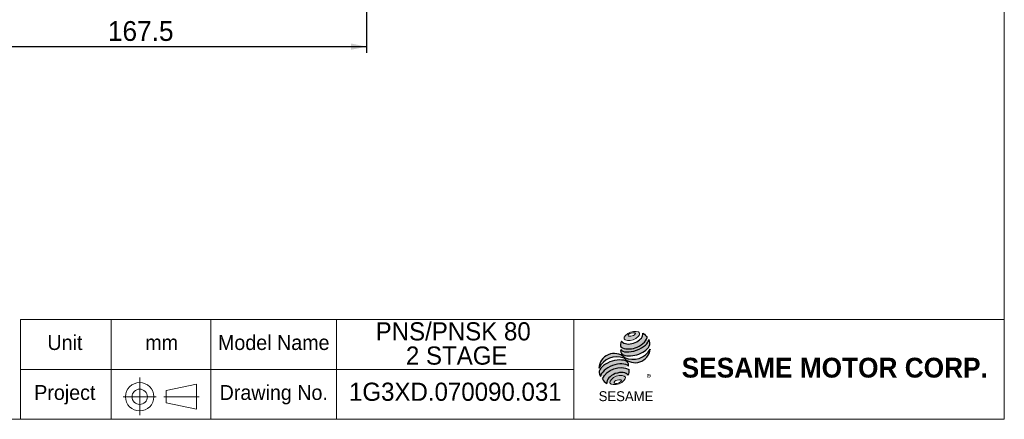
# Model space of a CAD drawing. Header units: millimetres. Extents: x 0 to 603, y 0 to 420.
# Tile 2 of 4: x 271 to 603, y 21 to 155. Entities that reach past the tile are written whole.
import ezdxf

# ---------------------------------------------------------------- set-up
doc = ezdxf.new("R2010")
doc.units = ezdxf.units.MM
doc.header["$LTSCALE"] = 2.1
doc.linetypes.add('CENTERX2', pattern=[20.319999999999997, 12.7, -2.54, 2.54, -2.54])
doc.layers.add('外框線', color=7, linetype='Continuous', lineweight=30)
doc.layers.add('標駐', color=51, linetype='Continuous')
doc.layers.add('註解框', color=7, linetype='Continuous')
doc.styles.add('SLDTEXTSTYLE0', font='ARIAL.TTF', dxfattribs={"width": 0.948})
doc.styles.add('SLDTEXTSTYLE1', font='MINGLIU.TTC')
doc.styles.add('SLDTEXTSTYLE3', font='ARIALBD.TTF', dxfattribs={"width": 0.948})
doc.dimstyles.new('SLDDIMSTYLE1', dxfattribs={"dimtxt": 6.4721630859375, "dimasz": 5.25, "dimexe": 0, "dimexo": 0.0625, "dimgap": 1.618040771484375, "dimtad": 1, "dimdec": 4, "dimrnd": 1e-09, "dimzin": 12, "dimdsep": 46, "dimtxsty": 'SLDTEXTSTYLE0', "dimsah": 1, "dimcen": 0.09, "dimadec": 0, "dimazin": 0, "dimtfac": 1, "dimtdec": 4, "dimtofl": 0, "dimtmove": 0, "dimatfit": 3, "dimfxl": 0, "dimtolj": 1, "dimtzin": 12, "dimarcsym": 0})

# ---------------------------------------------------------------- blocks, each defined once
blk = doc.blocks.new('圖塊29_1_1')
at = {"linetype": 'Continuous'}
h = blk.add_hatch(color=1, dxfattribs=at)
edge = h.paths.add_edge_path(flags=0)
edge.add_spline(control_points=[(10.70704596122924, 23.80207364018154), (9.395897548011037, 23.31992907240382), (7.239872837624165, 21.08765521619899), (11.87272625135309, 20.63211183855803), (15.10676331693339, 23.98052262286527), (12.01819437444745, 24.28421820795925), (10.70704596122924, 23.80207364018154)], knot_values=[0, 0, 0, 0, 0.25, 0.5, 0.75, 1, 1, 1, 1], weights=[1, 1, 1, 1, 1, 1, 1], degree=3, periodic=0)
edge = h.paths.add_edge_path(flags=0)
edge.add_spline(control_points=[(10.98036632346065, 23.53805487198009), (11.59779618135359, 23.73131957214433), (12.98898907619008, 23.61840560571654), (11.37119927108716, 22.28944645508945), (9.284409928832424, 22.45881740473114), (10.3629364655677, 23.34479017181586), (10.98036632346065, 23.53805487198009)], knot_values=[0, 0, 0, 0, 0.2500000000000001, 0.5000000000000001, 0.75, 1, 1, 1, 1], weights=[1, 1, 1, 1, 1, 1, 1], degree=3, periodic=0)
h = blk.add_hatch(color=1, dxfattribs=at)
edge = h.paths.add_edge_path(flags=0)
edge.add_spline(control_points=[(7.69709929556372, 20.80465346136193), (7.366642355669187, 20.08122792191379), (7.335278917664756, 19.34136306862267), (7.428168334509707, 18.85284715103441)], knot_values=[0, 0, 0, 0, 0.4884105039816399, 0.4884105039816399, 0.4884105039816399, 0.4884105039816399], weights=[1, 1, 1, 1], degree=3, periodic=0)
edge.add_spline(control_points=[(7.428168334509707, 18.85284715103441), (8.92369534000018, 18.0125885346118), (11.82487044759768, 18.01731456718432), (14.84670066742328, 19.73379367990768), (16.15107113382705, 21.23665001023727), (16.3445323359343, 21.97750573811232)], knot_values=[0, 0, 0, 0, 0.4091170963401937, 0.6548043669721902, 0.8514887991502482, 0.8514887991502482, 0.8514887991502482, 0.8514887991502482], weights=[1, 1, 1, 1, 1, 1], degree=3, periodic=0)
edge.add_spline(control_points=[(16.3445323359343, 21.97750573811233), (16.12643473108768, 22.46455776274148), (15.67552344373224, 23.05100105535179), (14.93869487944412, 23.50171841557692)], knot_values=[0, 0, 0, 0, 0.4590419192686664, 0.4590419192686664, 0.4590419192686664, 0.4590419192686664], weights=[1, 1, 1, 1], degree=3, periodic=0)
edge.add_spline(control_points=[(14.93869487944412, 23.50171841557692), (14.96229618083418, 23.19637850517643), (14.8119267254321, 22.29500505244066), (13.68557262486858, 20.97868168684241), (11.26214965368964, 19.68983621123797), (8.619803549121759, 19.64733862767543), (7.69709929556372, 20.80465346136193)], knot_values=[0, 0, 0, 0, 0.08132341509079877, 0.2279594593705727, 0.4332489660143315, 0.8030080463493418, 0.8030080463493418, 0.8030080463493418, 0.8030080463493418], weights=[1, 1, 1, 1, 1, 1, 1], degree=3, periodic=0)
h = blk.add_hatch(color=1, dxfattribs=at)
edge = h.paths.add_edge_path(flags=0)
edge.add_arc((9.068754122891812, 17.62461134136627), 1.671650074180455, 168.3621772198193, 229.4245234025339)
edge.add_ellipse((12.20012278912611, 19.04710752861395), major_axis=(5.111533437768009, 1.667107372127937), ratio=0.5371428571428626, start_angle=205.6784380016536, end_angle=329.3896542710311)
edge.add_arc((14.83838645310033, 20.06384546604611), 2.423897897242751, 336.1521426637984, 392.8409252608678)
edge.add_ellipse((12.07830279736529, 19.90907119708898), major_axis=(4.733836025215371, 1.770039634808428), ratio=0.4437390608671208, start_angle=185.0255637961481, end_angle=352.2171353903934, ccw=False)
h = blk.add_hatch(color=1, dxfattribs=at)
edge = h.paths.add_edge_path(flags=0)
edge.add_arc((11.55906821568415, 21.40227632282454), 6.707582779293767, 244.9498890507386, 330.52495169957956, ccw=False)
edge.add_arc((5.2724927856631, 11.48317504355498), 5.161672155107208, 48.10924540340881, 177.9500526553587)
edge.add_arc((6.199793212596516, 8.847120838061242), 6.707582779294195, 69.43291289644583, 155.1324078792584, ccw=False)
edge.add_arc((12.27266940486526, 18.70916381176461), 5.161672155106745, 223.9443619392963, 353.2429906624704)
h = blk.add_hatch(color=1, dxfattribs=at)
edge = h.paths.add_edge_path(flags=0)
edge.add_ellipse((5.590050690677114, 9.990892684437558), major_axis=(4.882641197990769, 1.85434727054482), ratio=0.5235294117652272, start_angle=14.095136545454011, end_angle=164.8078450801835, ccw=False)
edge.add_arc((8.23046737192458, 12.68870812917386), 1.879291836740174, 351.5308011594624, 401.4061622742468)
edge.add_ellipse((5.418636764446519, 11.31012030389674), major_axis=(5.175823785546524, 1.518730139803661), ratio=0.534461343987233, start_angle=27.40472928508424, end_angle=171.7282428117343)
edge.add_arc((5.569700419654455, 11.25739882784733), 5.491571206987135, 191.0466409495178, 205.75451162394)
h = blk.add_hatch(color=1, dxfattribs=at)
edge = h.paths.add_edge_path(flags=0)
edge.add_spline(control_points=[(10.23179076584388, 11.24640887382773), (7.156882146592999, 12.96042230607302), (2.701176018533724, 11.33834725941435), (1.315426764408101, 8.121750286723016)], knot_values=[0, 0, 0, 0, 1, 1, 1, 1], weights=[1, 1, 1, 1], degree=3, periodic=0)
edge.add_arc((4.590222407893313, 9.73177520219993), 3.649173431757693, 206.1806388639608, 239.0996167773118)
edge.add_ellipse((6.449291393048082, 7.658160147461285), major_axis=(3.656456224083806, 1.361813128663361), ratio=0.6035256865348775, start_angle=7.596570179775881, end_angle=172.3905265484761, ccw=False)
edge.add_arc((6.696194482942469, 10.73934367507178), 3.571772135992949, 336.231156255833, 368.1615451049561)
h = blk.add_hatch(color=1, dxfattribs=at)
edge = h.paths.add_edge_path(flags=0)
edge.add_spline(control_points=[(5.950866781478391, 8.9863150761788), (7.262015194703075, 9.468459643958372), (10.35058413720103, 9.164764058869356), (7.116547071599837, 5.816353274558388), (2.483693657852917, 6.271896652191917), (4.639718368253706, 8.504170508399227), (5.950866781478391, 8.9863150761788)], knot_values=[0, 0, 0, 0, 0.25, 0.5, 0.7500000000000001, 1, 1, 1, 1], weights=[1, 1, 1, 1, 1, 1, 1], degree=3, periodic=0)
edge = h.paths.add_edge_path(flags=0)
edge.add_spline(control_points=[(6.293703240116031, 7.725138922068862), (5.676273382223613, 7.531874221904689), (4.601467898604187, 6.634013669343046), (6.693838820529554, 6.446811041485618), (8.306047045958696, 7.793601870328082), (6.911133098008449, 7.918403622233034), (6.293703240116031, 7.725138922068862)], knot_values=[0, 0, 0, 0, 0.2500000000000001, 0.5, 0.75, 1, 1, 1, 1], weights=[1, 1, 1, 1, 1, 1, 1], degree=3, periodic=0)
at = {"color": 1, "linetype": 'Continuous', "lineweight": 0}
for points in [[(10.70704596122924, 23.80207364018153), (12.01819437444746, 24.28421820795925), (15.10676331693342, 23.98052262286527), (11.87272625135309, 20.63211183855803), (7.239872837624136, 21.08765521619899), (9.395897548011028, 23.31992907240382), (10.70704596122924, 23.80207364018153)], [(10.98036632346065, 23.53805487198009), (11.5977961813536, 23.73131957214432), (12.98898907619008, 23.61840560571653), (11.37119927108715, 22.28944645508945), (9.284409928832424, 22.45881740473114), (10.36293646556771, 23.34479017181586), (10.98036632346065, 23.53805487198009)], [(5.950866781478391, 8.9863150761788), (7.262015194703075, 9.468459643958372), (10.35058413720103, 9.164764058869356), (7.116547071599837, 5.816353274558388), (2.483693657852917, 6.271896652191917), (4.639718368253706, 8.504170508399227), (5.950866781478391, 8.9863150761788)], [(6.293703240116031, 7.725138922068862), (6.911133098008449, 7.918403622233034), (8.306047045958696, 7.793601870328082), (6.693838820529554, 6.446811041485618), (4.601467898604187, 6.634013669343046), (5.676273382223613, 7.531874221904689), (6.293703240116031, 7.725138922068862)]]:
    blk.add_open_spline(points, degree=3, dxfattribs=at)
at = {"layer": '標駐', "color": 1}
for p, q in [((17.39141647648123, 18.04486880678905), (17.32992678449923, 17.98337911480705)), ((2.673114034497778, 6.636152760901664), (2.711190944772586, 6.674229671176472))]:
    blk.add_line(p, q, dxfattribs=at)
for centre, radius, start, end in [((14.83838645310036, 20.0638454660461), 2.423897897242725, 336.1521426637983, 32.95375475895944), ((5.2724927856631, 11.48317504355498), 5.161672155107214, 48.10924540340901, 177.9500526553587), ((9.068754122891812, 17.62461134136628), 1.671650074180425, 167.9158934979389, 229.424523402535), ((12.27266940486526, 18.70916381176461), 5.161672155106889, 223.9443619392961, 353.2429906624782), ((11.55906821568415, 21.40227632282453), 6.707582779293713, 244.9498890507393, 330.5249516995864), ((6.199793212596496, 8.847120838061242), 6.707582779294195, 69.43291289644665, 155.1324078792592), ((8.230467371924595, 12.68870812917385), 1.879291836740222, 351.5308011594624, 41.40616227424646), ((5.569700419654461, 11.25739882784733), 5.491571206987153, 191.0466409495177, 205.7545116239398), ((6.696194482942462, 10.73934367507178), 3.571772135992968, 336.2311562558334, 8.161545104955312), ((4.590222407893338, 9.731775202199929), 3.649173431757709, 206.1806388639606, 239.0996167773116)]:
    blk.add_arc(centre, radius, start, end, dxfattribs=at)
for centre, major_axis, ratio, start_param, end_param in [((12.07830279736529, 19.90907119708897), (4.73383602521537, 1.770039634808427), 0.4437390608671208, 3.229063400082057, 6.147574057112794), ((12.20012278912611, 19.04710752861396), (5.111533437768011, 1.667107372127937), 0.5371428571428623, 3.589765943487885, 5.748933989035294), ((5.418636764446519, 11.31012030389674), (5.175823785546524, 1.51873013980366), 0.534461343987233, 0.4783027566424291, 2.997223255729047), ((5.590050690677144, 9.990892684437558), (4.88264119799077, 1.854347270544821), 0.5235294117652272, 0.246006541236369, 2.876439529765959), ((6.449291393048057, 7.658160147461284), (3.656456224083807, 1.361813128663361), 0.6035256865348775, 0.1325851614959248, 3.008782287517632)]:
    blk.add_ellipse(centre, major_axis=major_axis, ratio=ratio, start_param=start_param, end_param=end_param, dxfattribs=at)
for points, knots in [([(7.69709929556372, 20.80465346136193), (8.619803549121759, 19.64733862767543), (11.26214965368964, 19.68983621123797), (13.68557262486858, 20.97868168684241), (14.8119267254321, 22.29500505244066), (14.96229618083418, 23.19637850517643), (14.93869487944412, 23.50171841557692)], [0, 0, 0, 0, 0.3697590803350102, 0.575048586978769, 0.721684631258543, 0.8030080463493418, 0.8030080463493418, 0.8030080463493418, 0.8030080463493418]), ([(7.428168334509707, 18.85284715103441), (8.92369534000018, 18.0125885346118), (11.82487044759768, 18.01731456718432), (14.84670066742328, 19.73379367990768), (16.15107113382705, 21.23665001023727), (16.3445323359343, 21.97750573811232)], [0, 0, 0, 0, 0.4091170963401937, 0.6548043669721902, 0.8514887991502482, 0.8514887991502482, 0.8514887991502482, 0.8514887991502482])]:
    blk.add_open_spline(points, degree=3, knots=knots, dxfattribs=at)
for points in [[(14.93869487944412, 23.50171841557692), (15.67552344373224, 23.05100105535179), (16.12643473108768, 22.46455776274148), (16.3445323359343, 21.97750573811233)], [(7.69709929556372, 20.80465346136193), (7.366642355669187, 20.08122792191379), (7.335278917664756, 19.34136306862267), (7.428168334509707, 18.85284715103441)], [(1.315426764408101, 8.121750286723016), (2.701176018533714, 11.33834725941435), (7.156882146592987, 12.96042230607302), (10.23179076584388, 11.24640887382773)]]:
    blk.add_open_spline(points, degree=3, dxfattribs=at)
at = {"layer": '標駐', "color": 1, "attachment_point": 1}
for s, insert, char_height, style in [('®', (16.16775041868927, 9.609864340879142), 2.2225, 'SLDTEXTSTYLE1'), ('SESAME', (0.0231548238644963, 3.947805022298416), 3.333749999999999, 'SLDTEXTSTYLE0')]:
    blk.add_mtext(s, dxfattribs=dict(at, insert=insert, char_height=char_height, style=style))
blk = doc.blocks.new('SW_NOTE_1')
at = {"color": 0, "linetype": 'Continuous', "lineweight": 0, "char_height": 6.111874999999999, "attachment_point": 1, "style": 'SLDTEXTSTYLE0'}
for s, insert in [('PNS/PNSK 80 ', (0, 7.878620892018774)), ('2 STAGE', (10.1864573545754, -0.2705456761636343))]:
    blk.add_mtext(s, dxfattribs=dict(at, insert=insert))
blk = doc.blocks.new('*D31')
at = {"layer": '註解框', "color": 7}
for p, q in [((220.6336715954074, 238.4310043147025), (220.6336715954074, 144.2716328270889)), ((388.1336715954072, 203.4310043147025), (388.1336715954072, 144.271632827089)), ((220.6336715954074, 146.3716328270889), (388.1336715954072, 146.371632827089))]:
    blk.add_line(p, q, dxfattribs=at)
for points in [[(220.6336715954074, 146.3716328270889), (225.8836715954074, 145.3216328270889), (225.8836715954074, 147.4216328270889)], [(388.1336715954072, 146.371632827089), (382.8836715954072, 147.421632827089), (382.8836715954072, 145.321632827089)]]:
    blk.add_solid(points, dxfattribs=at)
at = {"layer": '註解框', "color": 7, "insert": (301.0744832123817, 154.9664919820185), "char_height": 6.667499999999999, "attachment_point": 1, "style": 'SLDTEXTSTYLE0'}
blk.add_mtext('167.5', dxfattribs=at)

msp = doc.modelspace()

# ---------------------------------------------------------------- linework, layer by layer
at = {"color": 7, "linetype": 'Continuous', "lineweight": 0}
for p, q in [((602.6999999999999, 420.0000000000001), (602.6999999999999, 21.00000000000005)), ((335.6852786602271, 21.10055792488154), (335.6852786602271, 54.60000000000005)), ((602.6999999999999, 54.60000000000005), (335.6852786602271, 54.60000000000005)), ((378, 21.00000000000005), (378, 54.60000000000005)), ((457.8, 21.00000000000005), (457.8, 54.60000000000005)), ((457.8, 37.80000000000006), (335.6852786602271, 37.80000000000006)), ((21.00000000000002, 21.00000000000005), (602.6999999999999, 21.00000000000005))]:
    msp.add_line(p, q, dxfattribs=at)
at = {"layer": '外框線', "color": 7, "lineweight": 0}
for p, q in [((271.659466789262, 54.60000000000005), (271.659466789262, 21.00000000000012)), ((336.0528046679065, 54.60000000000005), (271.659466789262, 54.60000000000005)), ((302.141331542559, 54.60000000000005), (302.141331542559, 21.00000000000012)), ((336.0528046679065, 37.80000000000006), (271.659466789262, 37.80000000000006)), ((320.64032375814, 30.69559814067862), (330.8843226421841, 32.79559814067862)), ((320.64032375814, 30.69559814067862), (320.64032375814, 26.49559814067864)), ((330.8843226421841, 32.79559814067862), (330.8843226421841, 24.39559814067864)), ((320.64032375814, 26.49559814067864), (330.8843226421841, 24.39559814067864))]:
    msp.add_line(p, q, dxfattribs=at)
at = {"layer": '外框線', "color": 7, "linetype": 'CENTERX2', "lineweight": 0}
for p, q in [((311.7724729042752, 35.0168312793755), (311.7724729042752, 22.38734807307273)), ((306.2591910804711, 28.58793920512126), (317.3160507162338, 28.58793920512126)), ((319.8905010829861, 28.58793920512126), (331.7943590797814, 28.58793920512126))]:
    msp.add_line(p, q, dxfattribs=at)
at = {"layer": '外框線', "color": 7, "lineweight": 0}
for radius in [4.774104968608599, 2.573168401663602]:
    msp.add_circle((311.7724729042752, 28.58793920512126), radius, dxfattribs=at)

# ---------------------------------------------------------------- block references
at = {"color": 7, "linetype": 'Continuous', "lineweight": 0}
msp.add_blockref('SW_NOTE_1', (391.1713963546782, 45.76825554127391), dxfattribs=at)
at = {"color": 7, "linetype": 'Continuous'}
msp.add_blockref('圖塊29_1_1', (466.1867617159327, 26.49559814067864), dxfattribs=at)

# ---------------------------------------------------------------- texts
at = {"color": 7, "linetype": 'Continuous', "lineweight": 0, "attachment_point": 1}
for s, insert, char_height, style in [('Model Name', (338.1087490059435, 49.3146789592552), 5.000624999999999, 'SLDTEXTSTYLE0'), ('Unit', (280.7233334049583, 49.31467895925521), 5.000624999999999, 'SLDTEXTSTYLE0'), ('mm', (313.6437498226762, 49.3146789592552), 5.000624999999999, 'SLDTEXTSTYLE0'), ('SESAME MOTOR CORP.', (494.1416624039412, 41.70485926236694), 6.667499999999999, 'SLDTEXTSTYLE3'), ('Project', (276.278333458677, 32.5146789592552), 5.000624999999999, 'SLDTEXTSTYLE0'), ('Drawing No.', (338.6643755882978, 32.5146789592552), 5.000624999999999, 'SLDTEXTSTYLE0')]:
    msp.add_mtext(s, dxfattribs=dict(at, insert=insert, char_height=char_height, style=style))
at = {"layer": '註解框', "color": 7, "insert": (382.2, 33.3294540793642), "char_height": 6.111874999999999, "attachment_point": 1, "style": 'SLDTEXTSTYLE0'}
msp.add_mtext('1G3XD.070090.031', dxfattribs=at)

# ---------------------------------------------------------------- dimensions: what is measured, and where the dimension line sits
at = {"layer": '註解框', "color": 7}
dim = msp.add_linear_dim(base=(388.1336715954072, 146.3716328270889), p1=(220.6336715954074, 240.5310043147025), p2=(388.1336715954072, 205.5310043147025), angle=1.944410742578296e-14, dimstyle='SLDDIMSTYLE1', dxfattribs=at)
dim.commit()
dim.dimension.update_dxf_attribs({"geometry": '*D31', "text_midpoint": (312.1866406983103, 146.3716328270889), "dimtype": 160})

doc.saveas('drawing.dxf')
